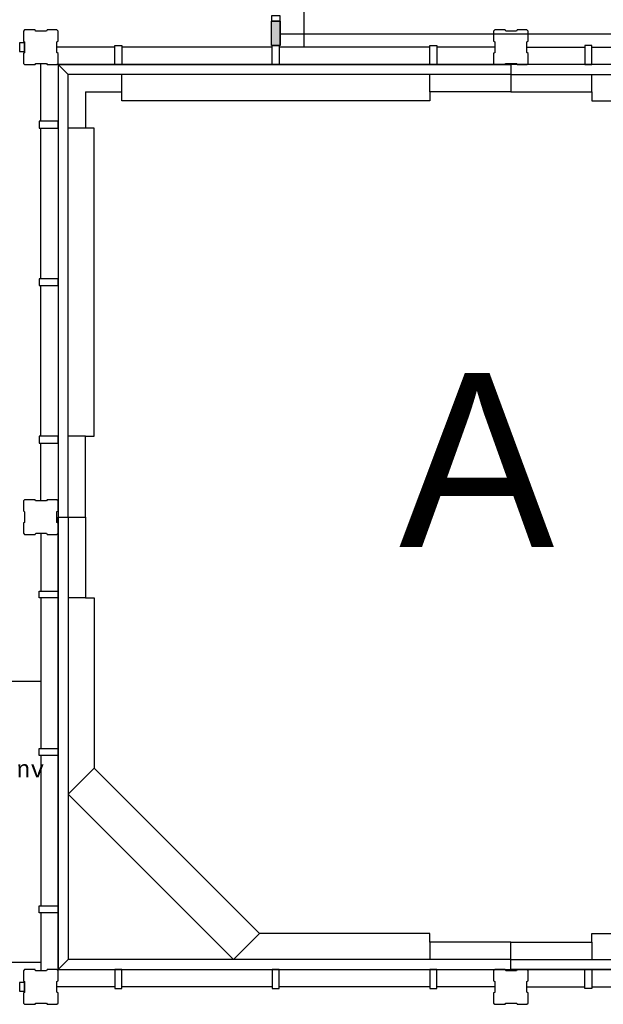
# Model space of a CAD drawing. Extents: x 393774 to 561444, y -100020 to -6220.
# Tile 11 of 47: x 506203 to 512906, y -88420 to -77103. Entities that reach past the tile are written whole.
import ezdxf
from ezdxf.enums import TextEntityAlignment as Align

# ---------------------------------------------------------------- set-up
doc = ezdxf.new("R2010")
doc.units = 0
doc.header["$MEASUREMENT"] = 0
doc.header["$PDMODE"] = 35
doc.header["$PDSIZE"] = -0.5
doc.layers.get('0').update_dxf_attribs({"linetype": 'CONTINUOUS'})
doc.layers.get('DEFPOINTS').update_dxf_attribs({"linetype": 'CONTINUOUS'})
for name, color, linetype in [('AA$1A---_ARCEER', 252, 'CONTINUOUS'), ('AL22----_BINNENWAND', 252, 'CONTINUOUS'), ('AL32----_BINNENKOZIJN', 252, 'CONTINUOUS'), ('AM$1A---_MAATVOERING', 252, 'CONTINUOUS'), ('AT$1A---_TEKST', 252, 'CONTINUOUS'), ('Betonpalen', 252, 'CONTINUOUS'), ('Brandweer', 252, 'CONTINUOUS'), ('COMPARTIMENTERING', 252, 'CONTINUOUS')]:
    doc.layers.add(name, color=color, linetype=linetype)
doc.styles.add('B-01', font='b-gbp')
doc.styles.add('MONOTXT', font='MONOTXT')
doc.dimstyles.new('BBA_STAND', dxfattribs={"dimtxt": 175, "dimasz": 1, "dimexe": 1, "dimexo": 0.001, "dimgap": 75, "dimtad": 1, "dimdec": 0, "dimzin": 0, "dimdsep": 46, "dimtxsty": 'B-01', "dimblk": 'NONE', "dimblk1": 'NONE', "dimblk2": 'PIJL1', "dimcen": 1, "dimse1": 1, "dimse2": 1, "dimclrd": 256, "dimclre": 1, "dimclrt": 256, "dimadec": 0, "dimazin": 0, "dimtfac": 1, "dimtdec": 0, "dimtmove": 0, "dimatfit": 0, "dimldrblk": 'PIJL1', "dimfxl": 1, "dimtolj": 1, "dimtzin": 0, "dimarcsym": 0})

# ---------------------------------------------------------------- blocks, each defined once
blk = doc.blocks.new('*D83')
at = {"layer": 'AM$1A---_MAATVOERING', "lineweight": -2, "transparency": 16777216}
blk.add_line((509466, -75720), (509466, -77420), dxfattribs=at)
at = {"layer": 'DEFPOINTS', "color": 0, "transparency": 16777216}
for p in [(509493, -75720), (509466, -77420), (509493, -77420)]:
    blk.add_point(p, dxfattribs=at)
at = {"layer": 'AM$1A---_MAATVOERING', "transparency": 16777216, "insert": (509303, -76570), "char_height": 175, "attachment_point": 5, "rotation": 90, "style": 'B-01'}
blk.add_mtext('\\A1;1700', dxfattribs=at)
blk = doc.blocks.new('_None')
blk = doc.blocks.new('PIJL1')
at = {"color": 1, "linetype": 'ByBlock'}
blk.add_line((0, 83), (0, -83), dxfattribs=at)
blk.add_solid([(-100, 17), (-100, -17), (0, 0)], dxfattribs=at)
blk = doc.blocks.new('*D145')
at = {"layer": 'AM$1A---_MAATVOERING', "lineweight": -2, "transparency": 16777216}
blk.add_line((504744, -87935), (506444, -87935), dxfattribs=at)
at = {"layer": 'DEFPOINTS', "color": 0, "transparency": 16777216}
for p in [(504744, -87751), (506444, -87751), (506444, -87935)]:
    blk.add_point(p, dxfattribs=at)
at = {"layer": 'AM$1A---_MAATVOERING', "transparency": 16777216, "insert": (505594, -87772), "char_height": 175, "attachment_point": 5, "style": 'B-01'}
blk.add_mtext('\\A1;1700', dxfattribs=at)
blk = doc.blocks.new('*D146')
at = {"layer": 'AM$1A---_MAATVOERING', "lineweight": -2, "transparency": 16777216}
blk.add_line((503393, -84707), (506444, -84707), dxfattribs=at)
at = {"layer": 'DEFPOINTS', "color": 0, "transparency": 16777216}
for p in [(506444, -84707), (506444, -85213), (503393, -85423)]:
    blk.add_point(p, dxfattribs=at)
at = {"layer": 'AM$1A---_MAATVOERING', "transparency": 16777216, "insert": (504919, -84545), "char_height": 175, "attachment_point": 5, "style": 'B-01'}
blk.add_mtext('\\A1;3051', dxfattribs=at)
blk = doc.blocks.new('*D172')
at = {"layer": 'AM$1A---_MAATVOERING', "lineweight": -2, "transparency": 16777216}
blk.add_line((509194, -77267), (522614, -77267), dxfattribs=at)
at = {"layer": 'DEFPOINTS', "color": 0, "transparency": 16777216}
for p in [(509194, -75962), (522614, -75955), (522614, -77267)]:
    blk.add_point(p, dxfattribs=at)
at = {"layer": 'AM$1A---_MAATVOERING', "transparency": 16777216, "insert": (515904, -77105), "char_height": 175, "attachment_point": 5, "style": 'B-01'}
blk.add_mtext('\\A1;13420', dxfattribs=at)

msp = doc.modelspace()

# ---------------------------------------------------------------- hatches: boundary and pattern name
at = {"layer": 'AA$1A---_ARCEER'}
h = msp.add_hatch(color=256, dxfattribs=at)
h.paths.add_polyline_path([(509194.3, -76120.1), (509194.3, -71120.1), (509094.3, -71120.1), (509094.3, -76120.1)])
h.paths.add_polyline_path([(509194.3, -77400.1), (509194.3, -77120.1), (509094.3, -77120.1), (509094.3, -77400.1)])
h.paths.add_polyline_path([(504959.4, -77520.1), (504959.4, -77320.1), (503544.3, -77320.1), (500944.3, -77320.1), (500944.3, -81070.1), (501144.3, -81070.1), (501144.3, -77520.1), (503444.3, -77520.1), (503444.3, -81070.1), (503644.3, -81070.1), (504744.3, -81070.1), (504744.3, -80870.1), (504644.3, -80870.1), (504644.3, -80970.1), (503644.3, -80970.1), (503644.3, -77520.1)])
h.paths.add_polyline_path([(504744.3, -79070.1), (504744.3, -77520.1), (504644.3, -77520.1), (504644.3, -79070.1)], flags=17)
h.paths.add_polyline_path([(504644.3, -79970.1), (504644.3, -80070.1), (504744.3, -80070.1), (504744.3, -79870.1), (504644.3, -79870.1), (503644.3, -79870.1), (503644.3, -79970.1)], flags=16)
h.paths.add_polyline_path([(504544.4, -82570.1), (504544.4, -84318.2), (504744.4, -84318.2), (504744.4, -82370.1), (502144.3, -82370.1), (502144.3, -82820.1), (501144.3, -82820.1), (501144.3, -82920.1), (502144.3, -82920.1), (502144.3, -84218.2), (502046.3, -84218.2), (502046.3, -84318.2), (502194.3, -84318.2), (503644.4, -84318.2), (503644.4, -84218.2), (502244.3, -84218.2), (502244.3, -82870.1), (502244.3, -82570.1)], flags=16)
h.paths.add_polyline_path([(504644.4, -88318.2), (504959.4, -88318.2), (504959.4, -88118.2), (504744.4, -88118.2), (504744.4, -86518.2), (504544.4, -86518.2), (504544.4, -88118.2), (501144.3, -88118.2), (501144.3, -82470.1), (501349.3, -82470.1), (501349.3, -82370.1), (501144.3, -82370.1), (500944.3, -82370.1), (500944.3, -88318.2)])
h.paths.add_polyline_path([(503393.3, -85618.2), (503393.3, -85228.3), (503293.3, -85228.3), (503293.3, -85518.2), (501144.3, -85518.2), (501144.3, -85618.2)], flags=17)
h.paths.add_polyline_path([(502268.8, -88118.2), (502268.8, -86918.2), (502393.3, -86918.2), (502393.3, -86818.2), (502218.8, -86818.2), (502044.3, -86818.2), (502044.3, -86918.2), (502168.8, -86918.2), (502168.8, -88118.2)], flags=16)
h.paths.add_polyline_path([(503393.3, -88118.2), (503393.3, -86618.2), (503644.4, -86618.2), (503644.4, -86518.2), (503393.3, -86518.2), (503293.3, -86518.2), (503293.3, -88118.2)], flags=16)

# ---------------------------------------------------------------- linework, layer by layer
at = {"layer": 'AL22----_BINNENWAND'}
for points in [[(509094.3, -77400.1), (509094.3, -77120.1)], [(509094.3, -77400.1), (509094.3, -77120.1)], [(509094.3, -77400.1), (509094.3, -77120.1)], [(509194.3, -77120.1), (509094.3, -77120.1)], [(509194.3, -77120.1), (509094.3, -77120.1)], [(509094.3, -77120.1), (509194.3, -77120.1)], [(509194.3, -77400.1), (509194.3, -77120.1)], [(509194.3, -77400.1), (509194.3, -77120.1)], [(509194.3, -77120.1), (509194.3, -77400.1)], [(509194.3, -77400.1), (509094.3, -77400.1)], [(509194.3, -77400.1), (509094.3, -77400.1)], [(509194.3, -77400.1), (509094.3, -77400.1)], [(511659.4, -77420.1), (510994.3, -77420.1)], [(512029.4, -77420.1), (512694.3, -77420.1)], [(512029.4, -77420.1), (512694.3, -77420.1)], [(512774.2, -77420.1), (514504.3, -77420.1)], [(512774.2, -77420.1), (514504.3, -77420.1)], [(510914.3, -78034.1), (507374.3, -78034.1), (507374.3, -77734.1)], [(510914.3, -78034.1), (507374.3, -78034.1), (507374.3, -77734.1)], [(511844.3, -77734.1), (511844.3, -77934.1), (510914.3, -77934.1), (510914.3, -78034.1)], [(511844.3, -77734.1), (511844.3, -77934.1), (510914.3, -77934.1), (510914.3, -78034.1)], [(510914.3, -77934.1), (510914.3, -77734.1)], [(510914.3, -77934.1), (510914.3, -77734.1)], [(511844.3, -77734.1), (511844.3, -77934.1), (512774.3, -77934.1), (512774.3, -78034.1)], [(511844.3, -77734.1), (511844.3, -77934.1), (512774.3, -77934.1), (512774.3, -78034.1)], [(512774.3, -77934.1), (512774.3, -77734.1)], [(512774.3, -77934.1), (512774.3, -77734.1)], [(506958.3, -77934.1), (507374.3, -77934.1)], [(506958.3, -77934.1), (507374.3, -77934.1)], [(506958.3, -77934.1), (506958.3, -78350.1)], [(506958.3, -77934.1), (506958.3, -78350.1)], [(507374.3, -78034.1), (507374.3, -77934.1)], [(507374.3, -78034.1), (507374.3, -77934.1)], [(512774.3, -78034.1), (514730.4, -78034.1)], [(512774.3, -78034.1), (514730.4, -78034.1)], [(507058.3, -81890.1), (507058.3, -78350.1), (506758.3, -78350.1)], [(507058.3, -81890.1), (507058.3, -78350.1), (506758.3, -78350.1)], [(507058.3, -78350.1), (506958.3, -78350.1)], [(507058.3, -78350.1), (506958.3, -78350.1)], [(506958.3, -81890.1), (506758.3, -81890.1)], [(506958.3, -81890.1), (506758.3, -81890.1)], [(506758.3, -82820.1), (506958.3, -82820.1), (506958.3, -81890.1), (507058.3, -81890.1)], [(506758.3, -82820.1), (506958.3, -82820.1), (506958.3, -81890.1), (507058.3, -81890.1)], [(506758.3, -82820.1), (506958.3, -82820.1), (506958.3, -83750.1), (507058.3, -83750.1)], [(506758.3, -82820.1), (506958.3, -82820.1), (506958.3, -83750.1), (507058.3, -83750.1)], [(506444.3, -83005.1), (506444.3, -83670.1)], [(506444.3, -83005.1), (506444.3, -83670.1)], [(506444.3, -83750), (506444.3, -85480.1)], [(506444.3, -83750), (506444.3, -85480.1)], [(506958.3, -83750.1), (506758.3, -83750.1)], [(506958.3, -83750.1), (506758.3, -83750.1)], [(507058.3, -83750.1), (507058.3, -85706.2)], [(507058.3, -83750.1), (507058.3, -85706.2)], [(506444.3, -85560.1), (506444.3, -87290.1)], [(507058.3, -85706.2), (506758.3, -86006.2)], [(507058.3, -85706.2), (506758.3, -86006.2)], [(508958.2, -87606.1), (507058.3, -85706.2)], [(508958.2, -87606.1), (507058.3, -85706.2)], [(506758.3, -86006.2), (508658.2, -87906.1)], [(506758.3, -86006.2), (508658.2, -87906.1)], [(508958.2, -87606.1), (508658.2, -87906.1)], [(508958.2, -87606.1), (508658.2, -87906.1)], [(510914.3, -87606.1), (508958.2, -87606.1)], [(510914.3, -87606.1), (508958.2, -87606.1)], [(511844.3, -87906.1), (511844.3, -87706.1), (510914.3, -87706.1), (510914.3, -87606.1)], [(511844.3, -87906.1), (511844.3, -87706.1), (510914.3, -87706.1), (510914.3, -87606.1)], [(511844.3, -87906.1), (511844.3, -87706.1), (512774.3, -87706.1), (512774.3, -87606.1)], [(511844.3, -87906.1), (511844.3, -87706.1), (512774.3, -87706.1), (512774.3, -87606.1)], [(512774.3, -87606.1), (516314.3, -87606.1), (516314.3, -87906.1)], [(512774.3, -87606.1), (516314.3, -87606.1), (516314.3, -87906.1)], [(510914.3, -87706.1), (510914.3, -87906.1)], [(510914.3, -87706.1), (510914.3, -87906.1)], [(512774.3, -87706.1), (512774.3, -87906.1)], [(512774.3, -87706.1), (512774.3, -87906.1)], [(507294.3, -88220.1), (506629.4, -88220.1)], [(507294.3, -88220.1), (506629.4, -88220.1)], [(509104.3, -88220.1), (507374.3, -88220.1)], [(509104.3, -88220.1), (507374.3, -88220.1)], [(510914.4, -88220.1), (509184.3, -88220.1)], [(510914.4, -88220.1), (509184.3, -88220.1)], [(511659.4, -88220.1), (510994.3, -88220.1)], [(511659.4, -88220.1), (510994.3, -88220.1)], [(512029.4, -88220.1), (512694.3, -88220.1)]]:
    msp.add_lwpolyline(points, dxfattribs=at)
for points in [[(507374.3, -77620.1), (507294.3, -77620.1), (507294.3, -77400.1), (507374.3, -77400.1)], [(507374.3, -77620.1), (507294.3, -77620.1), (507294.3, -77400.1), (507374.3, -77400.1)], [(509184.3, -77620.1), (509104.3, -77620.1), (509104.3, -77400.1), (509184.3, -77400.1)], [(509184.3, -77620.1), (509104.3, -77620.1), (509104.3, -77400.1), (509184.3, -77400.1)], [(510994.3, -77620.1), (510914.3, -77620.1), (510914.3, -77400.1), (510994.3, -77400.1)], [(510994.3, -77620.1), (510914.3, -77620.1), (510914.3, -77400.1), (510994.3, -77400.1)], [(512694.3, -77620.1), (512774.3, -77620.1), (512774.3, -77400.1), (512694.3, -77400.1)], [(512694.3, -77620.1), (512774.3, -77620.1), (512774.3, -77400.1), (512694.3, -77400.1)], [(511844.3, -77734.1), (506758.3, -77734.1), (506644.3, -77620.1), (511844.3, -77620.1)], [(511844.3, -77734.1), (506758.3, -77734.1), (506644.3, -77620.1), (511844.3, -77620.1)], [(506758.3, -82820.1), (506758.3, -77734.1), (506644.3, -77620.1), (506644.3, -82820.1)], [(506758.3, -82820.1), (506758.3, -77734.1), (506644.3, -77620.1), (506644.3, -82820.1)], [(511844.3, -77734.1), (516930.3, -77734.1), (517044.3, -77620.1), (511844.3, -77620.1)], [(511844.3, -77734.1), (516930.3, -77734.1), (517044.3, -77620.1), (511844.3, -77620.1)], [(506644.3, -78350.1), (506644.3, -78270.1), (506424.3, -78270.1), (506424.3, -78350.1)], [(506644.3, -78350.1), (506644.3, -78270.1), (506424.3, -78270.1), (506424.3, -78350.1)], [(506644.3, -80160.1), (506644.3, -80080.1), (506424.3, -80080.1), (506424.3, -80160.1)], [(506644.3, -80160.1), (506644.3, -80080.1), (506424.3, -80080.1), (506424.3, -80160.1)], [(506644.3, -81970.1), (506644.3, -81890.1), (506424.3, -81890.1), (506424.3, -81970.1)], [(506644.3, -81970.1), (506644.3, -81890.1), (506424.3, -81890.1), (506424.3, -81970.1)], [(506758.3, -82820.1), (506758.3, -87906.1), (506644.3, -88020.1), (506644.3, -82820.1)], [(506758.3, -82820.1), (506758.3, -87906.1), (506644.3, -88020.1), (506644.3, -82820.1)], [(506644.3, -83670.1), (506644.3, -83750.1), (506424.3, -83750.1), (506424.3, -83670.1)], [(506644.3, -83670.1), (506644.3, -83750.1), (506424.3, -83750.1), (506424.3, -83670.1)], [(506644.3, -85480.1), (506644.3, -85560.1), (506424.3, -85560.1), (506424.3, -85480.1)], [(506644.3, -85480.1), (506644.3, -85560.1), (506424.3, -85560.1), (506424.3, -85480.1)], [(506644.3, -87290.1), (506644.3, -87370.1), (506424.3, -87370.1), (506424.3, -87290.1)], [(506644.3, -87290.1), (506644.3, -87370.1), (506424.3, -87370.1), (506424.3, -87290.1)], [(511844.3, -87906.1), (506758.3, -87906.1), (506644.3, -88020.1), (511844.3, -88020.1)], [(511844.3, -87906.1), (506758.3, -87906.1), (506644.3, -88020.1), (511844.3, -88020.1)], [(511844.3, -87906.1), (516930.3, -87906.1), (517044.3, -88020.1), (511844.3, -88020.1)], [(511844.3, -87906.1), (516930.3, -87906.1), (517044.3, -88020.1), (511844.3, -88020.1)], [(507374.3, -88020.1), (507294.3, -88020.1), (507294.3, -88240.1), (507374.3, -88240.1)], [(507374.3, -88020.1), (507294.3, -88020.1), (507294.3, -88240.1), (507374.3, -88240.1)], [(509184.3, -88020.1), (509104.3, -88020.1), (509104.3, -88240.1), (509184.3, -88240.1)], [(509184.3, -88020.1), (509104.3, -88020.1), (509104.3, -88240.1), (509184.3, -88240.1)], [(510994.3, -88020.1), (510914.3, -88020.1), (510914.3, -88240.1), (510994.3, -88240.1)], [(510994.3, -88020.1), (510914.3, -88020.1), (510914.3, -88240.1), (510994.3, -88240.1)], [(512694.3, -88020.1), (512774.3, -88020.1), (512774.3, -88240.1), (512694.3, -88240.1)], [(512694.3, -88020.1), (512774.3, -88020.1), (512774.3, -88240.1), (512694.3, -88240.1)]]:
    msp.add_lwpolyline(points, close=True, dxfattribs=at)
at = {"layer": 'AL32----_BINNENKOZIJN'}
for points in [[(509194.3, -77120.1), (509194.3, -77060.3), (509094.5, -77060.3), (509094.5, -77120.1)], [(506259.4, -77370.1), (506199.6, -77370.1), (506199.6, -77469.8), (506259.4, -77469.8)], [(506259.4, -88168.2), (506199.6, -88168.2), (506199.6, -88268), (506259.4, -88268)]]:
    msp.add_lwpolyline(points, close=True, dxfattribs=at)
for points in [[(507294.3, -77420.1), (506629.4, -77420.1)], [(509104.3, -77420.1), (507374.3, -77420.1)], [(510914.3, -77420.1), (509184.3, -77420.1)], [(506444.3, -78270.1), (506444.3, -77605.1)], [(506444.3, -80080.1), (506444.3, -78350.1)], [(506444.3, -81890.1), (506444.3, -80160.1)], [(506444.3, -82635.1), (506444.3, -81970.1)], [(506444.3, -87370.1), (506444.3, -88035.1)], [(512774.3, -88220.1), (514504.3, -88220.1)]]:
    msp.add_lwpolyline(points, dxfattribs=at)
at = {"layer": 'Betonpalen'}
for p, q in [((506259.4, -77220.1), (506244.4, -77235.1)), ((506259.4, -77220.1), (506244.4, -77235.1)), ((506244.4, -77235.1), (506244.4, -77350.1)), ((506244.4, -77235.1), (506244.4, -77350.1)), ((506380.4, -77220.1), (506259.4, -77220.1)), ((506380.4, -77220.1), (506259.4, -77220.1)), ((506385.4, -77235.1), (506380.4, -77220.1)), ((506385.4, -77235.1), (506380.4, -77220.1)), ((506510.4, -77235.1), (506385.4, -77235.1)), ((506510.4, -77235.1), (506385.4, -77235.1)), ((506518.4, -77220.1), (506510.4, -77235.1)), ((506518.4, -77220.1), (506510.4, -77235.1)), ((506629.4, -77220.1), (506518.4, -77220.1)), ((506629.4, -77220.1), (506518.4, -77220.1)), ((506644.4, -77235.1), (506629.4, -77220.1)), ((506644.4, -77235.1), (506629.4, -77220.1)), ((506644.4, -77352.1), (506644.4, -77235.1)), ((506644.4, -77352.1), (506644.4, -77235.1)), ((511659.4, -77220.1), (511644.4, -77235.1)), ((511659.4, -77220.1), (511644.4, -77235.1)), ((511644.4, -77235.1), (511644.4, -77350.1)), ((511644.4, -77235.1), (511644.4, -77350.1)), ((511780.4, -77220.1), (511659.4, -77220.1)), ((511780.4, -77220.1), (511659.4, -77220.1)), ((511785.4, -77235.1), (511780.4, -77220.1)), ((511785.4, -77235.1), (511780.4, -77220.1)), ((511910.4, -77235.1), (511785.4, -77235.1)), ((511910.4, -77235.1), (511785.4, -77235.1)), ((511918.4, -77220.1), (511910.4, -77235.1)), ((511918.4, -77220.1), (511910.4, -77235.1)), ((512029.4, -77220.1), (511918.4, -77220.1)), ((512029.4, -77220.1), (511918.4, -77220.1)), ((512044.4, -77235.1), (512029.4, -77220.1)), ((512044.4, -77235.1), (512029.4, -77220.1)), ((512044.4, -77352.1), (512044.4, -77235.1)), ((512044.4, -77352.1), (512044.4, -77235.1)), ((506244.4, -77350.1), (506259.4, -77358.1)), ((506244.4, -77350.1), (506259.4, -77358.1)), ((506259.4, -77358.1), (506259.4, -77483.1)), ((506259.4, -77358.1), (506259.4, -77483.1)), ((506629.4, -77357.1), (506644.4, -77352.1)), ((506629.4, -77357.1), (506644.4, -77352.1)), ((506629.4, -77482.1), (506629.4, -77357.1)), ((506629.4, -77482.1), (506629.4, -77357.1)), ((511644.4, -77350.1), (511659.4, -77358.1)), ((511644.4, -77350.1), (511659.4, -77358.1)), ((511659.4, -77358.1), (511659.4, -77483.1)), ((511659.4, -77358.1), (511659.4, -77483.1)), ((512029.4, -77357.1), (512044.4, -77352.1)), ((512029.4, -77357.1), (512044.4, -77352.1)), ((512029.4, -77482.1), (512029.4, -77357.1)), ((512029.4, -77482.1), (512029.4, -77357.1)), ((506259.4, -77483.1), (506244.4, -77488.1)), ((506259.4, -77483.1), (506244.4, -77488.1)), ((506244.4, -77488.1), (506244.4, -77605.1)), ((506244.4, -77488.1), (506244.4, -77605.1)), ((506644.4, -77490.1), (506629.4, -77482.1)), ((506644.4, -77490.1), (506629.4, -77482.1)), ((506644.4, -77605.1), (506644.4, -77490.1)), ((506644.4, -77605.1), (506644.4, -77490.1)), ((511659.4, -77483.1), (511644.4, -77488.1)), ((511659.4, -77483.1), (511644.4, -77488.1)), ((511644.4, -77488.1), (511644.4, -77605.1)), ((511644.4, -77488.1), (511644.4, -77605.1)), ((512044.4, -77490.1), (512029.4, -77482.1)), ((512044.4, -77490.1), (512029.4, -77482.1)), ((512044.4, -77605.1), (512044.4, -77490.1)), ((512044.4, -77605.1), (512044.4, -77490.1)), ((506244.4, -77605.1), (506259.4, -77620.1)), ((506244.4, -77605.1), (506259.4, -77620.1)), ((506259.4, -77620.1), (506378.4, -77620.1)), ((506259.4, -77620.1), (506378.4, -77620.1)), ((506378.4, -77620.1), (506386.4, -77605.1)), ((506378.4, -77620.1), (506386.4, -77605.1)), ((506386.4, -77605.1), (506511.4, -77605.1)), ((506386.4, -77605.1), (506511.4, -77605.1)), ((506511.4, -77605.1), (506516.4, -77620.1)), ((506511.4, -77605.1), (506516.4, -77620.1)), ((506516.4, -77620.1), (506629.4, -77620.1)), ((506516.4, -77620.1), (506629.4, -77620.1)), ((506629.4, -77620.1), (506644.4, -77605.1)), ((506629.4, -77620.1), (506644.4, -77605.1)), ((511644.4, -77605.1), (511659.4, -77620.1)), ((511644.4, -77605.1), (511659.4, -77620.1)), ((511659.4, -77620.1), (511778.4, -77620.1)), ((511659.4, -77620.1), (511778.4, -77620.1)), ((511778.4, -77620.1), (511786.4, -77605.1)), ((511778.4, -77620.1), (511786.4, -77605.1)), ((511786.4, -77605.1), (511911.4, -77605.1)), ((511786.4, -77605.1), (511911.4, -77605.1)), ((511911.4, -77605.1), (511916.4, -77620.1)), ((511911.4, -77605.1), (511916.4, -77620.1)), ((511916.4, -77620.1), (512029.4, -77620.1)), ((511916.4, -77620.1), (512029.4, -77620.1)), ((512029.4, -77620.1), (512044.4, -77605.1)), ((512029.4, -77620.1), (512044.4, -77605.1)), ((506259.4, -82620.1), (506244.4, -82635.1)), ((506259.4, -82620.1), (506244.4, -82635.1)), ((506244.4, -82635.1), (506244.4, -82750.1)), ((506244.4, -82635.1), (506244.4, -82750.1)), ((506380.4, -82620.1), (506259.4, -82620.1)), ((506380.4, -82620.1), (506259.4, -82620.1)), ((506385.4, -82635.1), (506380.4, -82620.1)), ((506385.4, -82635.1), (506380.4, -82620.1)), ((506510.4, -82635.1), (506385.4, -82635.1)), ((506510.4, -82635.1), (506385.4, -82635.1)), ((506518.4, -82620.1), (506510.4, -82635.1)), ((506518.4, -82620.1), (506510.4, -82635.1)), ((506629.4, -82620.1), (506518.4, -82620.1)), ((506629.4, -82620.1), (506518.4, -82620.1)), ((506644.4, -82635.1), (506629.4, -82620.1)), ((506644.4, -82635.1), (506629.4, -82620.1)), ((506644.4, -82752.1), (506644.4, -82635.1)), ((506644.4, -82752.1), (506644.4, -82635.1)), ((506244.4, -82750.1), (506259.4, -82758.1)), ((506244.4, -82750.1), (506259.4, -82758.1)), ((506259.4, -82758.1), (506259.4, -82883.1)), ((506259.4, -82758.1), (506259.4, -82883.1)), ((506629.4, -82757.1), (506644.4, -82752.1)), ((506629.4, -82757.1), (506644.4, -82752.1)), ((506629.4, -82882.1), (506629.4, -82757.1)), ((506629.4, -82882.1), (506629.4, -82757.1)), ((506259.4, -82883.1), (506244.4, -82888.1)), ((506259.4, -82883.1), (506244.4, -82888.1)), ((506244.4, -82888.1), (506244.4, -83005.1)), ((506244.4, -82888.1), (506244.4, -83005.1)), ((506644.4, -82890.1), (506629.4, -82882.1)), ((506644.4, -82890.1), (506629.4, -82882.1)), ((506644.4, -83005.1), (506644.4, -82890.1)), ((506644.4, -83005.1), (506644.4, -82890.1)), ((506244.4, -83005.1), (506259.4, -83020.1)), ((506244.4, -83005.1), (506259.4, -83020.1)), ((506259.4, -83020.1), (506378.4, -83020.1)), ((506259.4, -83020.1), (506378.4, -83020.1)), ((506378.4, -83020.1), (506386.4, -83005.1)), ((506378.4, -83020.1), (506386.4, -83005.1)), ((506386.4, -83005.1), (506511.4, -83005.1)), ((506386.4, -83005.1), (506511.4, -83005.1)), ((506511.4, -83005.1), (506516.4, -83020.1)), ((506511.4, -83005.1), (506516.4, -83020.1)), ((506516.4, -83020.1), (506629.4, -83020.1)), ((506516.4, -83020.1), (506629.4, -83020.1)), ((506629.4, -83020.1), (506644.4, -83005.1)), ((506629.4, -83020.1), (506644.4, -83005.1)), ((506259.4, -88020.1), (506244.4, -88035.1)), ((506259.4, -88020.1), (506244.4, -88035.1)), ((506244.4, -88035.1), (506244.4, -88150.1)), ((506244.4, -88035.1), (506244.4, -88150.1)), ((506380.4, -88020.1), (506259.4, -88020.1)), ((506380.4, -88020.1), (506259.4, -88020.1)), ((506385.4, -88035.1), (506380.4, -88020.1)), ((506385.4, -88035.1), (506380.4, -88020.1)), ((506510.4, -88035.1), (506385.4, -88035.1)), ((506510.4, -88035.1), (506385.4, -88035.1)), ((506518.4, -88020.1), (506510.4, -88035.1)), ((506518.4, -88020.1), (506510.4, -88035.1)), ((506629.4, -88020.1), (506518.4, -88020.1)), ((506629.4, -88020.1), (506518.4, -88020.1)), ((506644.4, -88035.1), (506629.4, -88020.1)), ((506644.4, -88035.1), (506629.4, -88020.1)), ((506644.4, -88152.1), (506644.4, -88035.1)), ((506644.4, -88152.1), (506644.4, -88035.1)), ((511659.4, -88020.1), (511644.4, -88035.1)), ((511659.4, -88020.1), (511644.4, -88035.1)), ((511644.4, -88035.1), (511644.4, -88150.1)), ((511644.4, -88035.1), (511644.4, -88150.1)), ((511780.4, -88020.1), (511659.4, -88020.1)), ((511780.4, -88020.1), (511659.4, -88020.1)), ((511785.4, -88035.1), (511780.4, -88020.1)), ((511785.4, -88035.1), (511780.4, -88020.1)), ((511910.4, -88035.1), (511785.4, -88035.1)), ((511910.4, -88035.1), (511785.4, -88035.1)), ((511918.4, -88020.1), (511910.4, -88035.1)), ((511918.4, -88020.1), (511910.4, -88035.1)), ((512029.4, -88020.1), (511918.4, -88020.1)), ((512029.4, -88020.1), (511918.4, -88020.1)), ((512044.4, -88035.1), (512029.4, -88020.1)), ((512044.4, -88035.1), (512029.4, -88020.1)), ((512044.4, -88152.1), (512044.4, -88035.1)), ((512044.4, -88152.1), (512044.4, -88035.1)), ((506244.4, -88150.1), (506259.4, -88158.1)), ((506244.4, -88150.1), (506259.4, -88158.1)), ((506629.4, -88157.1), (506644.4, -88152.1)), ((506629.4, -88157.1), (506644.4, -88152.1)), ((511644.4, -88150.1), (511659.4, -88158.1)), ((511644.4, -88150.1), (511659.4, -88158.1)), ((512029.4, -88157.1), (512044.4, -88152.1)), ((512029.4, -88157.1), (512044.4, -88152.1)), ((506259.4, -88158.1), (506259.4, -88283.1)), ((506259.4, -88158.1), (506259.4, -88283.1)), ((506629.4, -88282.1), (506629.4, -88157.1)), ((506629.4, -88282.1), (506629.4, -88157.1)), ((511659.4, -88158.1), (511659.4, -88283.1)), ((511659.4, -88158.1), (511659.4, -88283.1)), ((512029.4, -88282.1), (512029.4, -88157.1)), ((512029.4, -88282.1), (512029.4, -88157.1)), ((506259.4, -88283.1), (506244.4, -88288.1)), ((506259.4, -88283.1), (506244.4, -88288.1)), ((506244.4, -88288.1), (506244.4, -88405.1)), ((506244.4, -88288.1), (506244.4, -88405.1)), ((506644.4, -88290.1), (506629.4, -88282.1)), ((506644.4, -88290.1), (506629.4, -88282.1)), ((506644.4, -88405.1), (506644.4, -88290.1)), ((506644.4, -88405.1), (506644.4, -88290.1)), ((511659.4, -88283.1), (511644.4, -88288.1)), ((511659.4, -88283.1), (511644.4, -88288.1)), ((511644.4, -88288.1), (511644.4, -88405.1)), ((511644.4, -88288.1), (511644.4, -88405.1)), ((512044.4, -88290.1), (512029.4, -88282.1)), ((512044.4, -88290.1), (512029.4, -88282.1)), ((512044.4, -88405.1), (512044.4, -88290.1)), ((512044.4, -88405.1), (512044.4, -88290.1)), ((506244.4, -88405.1), (506259.4, -88420.1)), ((506244.4, -88405.1), (506259.4, -88420.1)), ((506259.4, -88420.1), (506378.4, -88420.1)), ((506259.4, -88420.1), (506378.4, -88420.1)), ((506378.4, -88420.1), (506386.4, -88405.1)), ((506378.4, -88420.1), (506386.4, -88405.1)), ((506386.4, -88405.1), (506511.4, -88405.1)), ((506386.4, -88405.1), (506511.4, -88405.1)), ((506511.4, -88405.1), (506516.4, -88420.1)), ((506511.4, -88405.1), (506516.4, -88420.1)), ((506516.4, -88420.1), (506629.4, -88420.1)), ((506516.4, -88420.1), (506629.4, -88420.1)), ((506629.4, -88420.1), (506644.4, -88405.1)), ((506629.4, -88420.1), (506644.4, -88405.1)), ((511644.4, -88405.1), (511659.4, -88420.1)), ((511644.4, -88405.1), (511659.4, -88420.1)), ((511659.4, -88420.1), (511778.4, -88420.1)), ((511659.4, -88420.1), (511778.4, -88420.1)), ((511778.4, -88420.1), (511786.4, -88405.1)), ((511778.4, -88420.1), (511786.4, -88405.1)), ((511786.4, -88405.1), (511911.4, -88405.1)), ((511786.4, -88405.1), (511911.4, -88405.1)), ((511911.4, -88405.1), (511916.4, -88420.1)), ((511911.4, -88405.1), (511916.4, -88420.1)), ((511916.4, -88420.1), (512029.4, -88420.1)), ((511916.4, -88420.1), (512029.4, -88420.1)), ((512029.4, -88420.1), (512044.4, -88405.1)), ((512029.4, -88420.1), (512044.4, -88405.1))]:
    msp.add_line(p, q, dxfattribs=at)
at = {"layer": 'COMPARTIMENTERING'}
msp.add_lwpolyline([(506644.3, -77620.1), (506644.3, -88020.1), (517044.3, -88020.1), (517044.3, -77620.1)], close=True, dxfattribs=at)

# ---------------------------------------------------------------- texts
at = {"layer": 'AT$1A---_TEKST', "insert": (510560, -81164), "char_height": 2000, "width": 1683.04, "attachment_point": 1, "style": 'B-01'}
msp.add_mtext('A', dxfattribs=at)
at = {"layer": 'Brandweer', "style": 'MONOTXT'}
msp.add_text('nv', height=185.94, dxfattribs=at).set_placement((506325.5, -85717.5, 2600), align=Align.MIDDLE)

# ---------------------------------------------------------------- dimensions: what is measured, and where the dimension line sits
at = {"layer": 'AM$1A---_MAATVOERING'}
dim = msp.add_linear_dim(base=(509465.9, -77420.1), p1=(509492.9, -75720.2), p2=(509492.9, -77420.1), angle=270, dimstyle='BBA_STAND', dxfattribs=at)
dim.commit()
dim.dimension.update_dxf_attribs({"geometry": '*D83', "text_midpoint": (509303.4, -76570.1)})
for base, p1, p2, picture, middle in [((522614.4, -77267.4), (509194.3, -75961.9), (522614.4, -75955.2), '*D172', (515904.3, -77104.9)), ((506444.3, -84707), (503393.3, -85423.2), (506444.3, -85213.4), '*D146', (504918.8, -84544.5)), ((506444.3, -87934.7), (504744.4, -87751.4), (506444.3, -87751.4), '*D145', (505594.3, -87772.2))]:
    dim = msp.add_linear_dim(base=base, p1=p1, p2=p2, dimstyle='BBA_STAND', dxfattribs=at)
    dim.commit()
    dim.dimension.update_dxf_attribs({"geometry": picture, "text_midpoint": middle})

doc.saveas('drawing.dxf')
